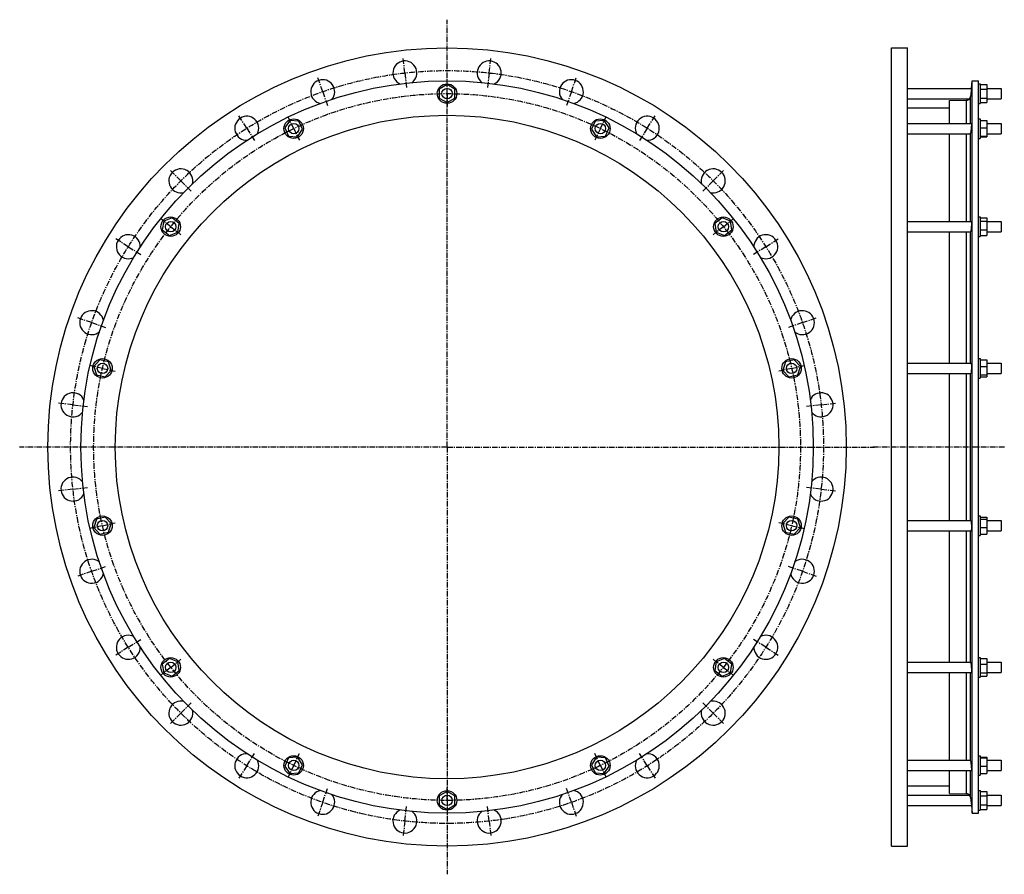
# Model space of a CAD drawing. Header units: millimetres. Extents: x -1301 to 216, y -504 to 813.
import ezdxf

# ---------------------------------------------------------------- set-up
doc = ezdxf.new("R2010")
doc.units = ezdxf.units.MM
doc.header["$LTSCALE"] = 23.1
doc.linetypes.add('CENTER', pattern=[0.6, 0.375, -0.075, 0.075, -0.075])
doc.layers.get('0').update_dxf_attribs({"linetype": 'CONTINUOUS'})
for name, color, linetype in [('AXES', 7, 'CONTINUOUS'), ('DEFAULT_1', 7, 'CENTER'), ('ROUNDS', 7, 'CONTINUOUS')]:
    doc.layers.add(name, color=color, linetype=linetype)

msp = doc.modelspace()

# ---------------------------------------------------------------- linework, layer by layer
at = {"color": 7, "linetype": 'Continuous'}
for p, q in [((42.2, -460.6), (42.2, 769.4)), ((42.2, 769.4), (67.2, 769.4)), ((67.2, -460.6), (67.2, 769.4)), ((166.7, -409.8), (166.7, 718.7)), ((166.7, 718.7), (176.2, 718.7)), ((176.2, -409.8), (176.2, 718.7)), ((176.2, 713.9), (179.2, 713.9)), ((179.2, 713.9), (179.2, 683.9)), ((-642.4, 712.8), (-654.4, 705.8)), ((-654.4, 705.8), (-654.4, 692)), ((-630.4, 705.8), (-642.4, 712.8)), ((-630.4, 692), (-630.4, 705.8)), ((179.2, 712.8), (189.2, 712.8)), ((179.2, 705.8), (189.2, 705.8)), ((189.2, 712.8), (189.2, 685.1)), ((-654.4, 692), (-642.4, 685.1)), ((-642.4, 685.1), (-630.4, 692)), ((131.7, 653), (131.7, 688.5)), ((176.2, 683.9), (179.2, 683.9)), ((179.2, 692), (189.2, 692)), ((179.2, 685.1), (189.2, 685.1)), ((67.2, 676.8), (131.7, 676.8)), ((-884.7, 657.5), (-892.5, 646)), ((-870.9, 656.4), (-884.7, 657.5)), ((-864.9, 644), (-870.9, 656.4)), ((-414, 656.4), (-420, 644)), ((-400.2, 657.5), (-414, 656.4)), ((-392.4, 646), (-400.2, 657.5)), ((176.2, 660), (179.2, 660)), ((179.2, 660), (179.2, 630)), ((179.2, 657.5), (189.2, 657.5)), ((189.2, 657.5), (189.2, 632.5)), ((-892.5, 646), (-886.5, 633.5)), ((-872.7, 632.5), (-864.9, 644)), ((-420, 644), (-412.2, 632.5)), ((-398.4, 633.5), (-392.4, 646)), ((179.2, 646), (189.2, 646)), ((-886.5, 633.5), (-872.7, 632.5)), ((-412.2, 632.5), (-398.4, 633.5)), ((131.7, 501.9), (131.7, 637)), ((176.2, 630), (179.2, 630)), ((179.2, 633.5), (189.2, 633.5)), ((179.2, 632.5), (189.2, 632.5)), ((-1079, 502.5), (-1081.1, 488.8)), ((-1066.1, 507.6), (-1079, 502.5)), ((-1055.3, 499), (-1066.1, 507.6)), ((-218.8, 507.6), (-229.6, 499)), ((-205.9, 502.5), (-218.8, 507.6)), ((-203.8, 488.8), (-205.9, 502.5)), ((176.2, 508.9), (179.2, 508.9)), ((179.2, 508.9), (179.2, 478.9)), ((179.2, 507.6), (189.2, 507.6)), ((179.2, 502.5), (189.2, 502.5)), ((189.2, 507.6), (189.2, 480.2)), ((-1081.1, 488.8), (-1070.2, 480.2)), ((-1057.3, 485.3), (-1055.3, 499)), ((-229.6, 499), (-227.6, 485.3)), ((-214.7, 480.2), (-203.8, 488.8)), ((131.7, 283.6), (131.7, 485.9)), ((179.2, 488.8), (189.2, 488.8)), ((-1070.2, 480.2), (-1057.3, 485.3)), ((-227.6, 485.3), (-214.7, 480.2)), ((176.2, 478.9), (179.2, 478.9)), ((179.2, 480.2), (189.2, 480.2)), ((-1177.4, 288.8), (-1186.8, 278.7)), ((-1163.9, 285.7), (-1177.4, 288.8)), ((-107.5, 288.8), (-121, 285.7)), ((-98.1, 278.7), (-107.5, 288.8)), ((176.2, 290.6), (179.2, 290.6)), ((179.2, 290.6), (179.2, 260.6)), ((179.2, 288.8), (189.2, 288.8)), ((189.2, 288.8), (189.2, 262.3)), ((-1186.8, 278.7), (-1182.7, 265.4)), ((-1159.8, 272.5), (-1163.9, 285.7)), ((-121, 285.7), (-125.1, 272.5)), ((-102.2, 265.4), (-98.1, 278.7)), ((179.2, 278.7), (189.2, 278.7)), ((-1182.7, 265.4), (-1169.2, 262.3)), ((-1169.2, 262.3), (-1159.8, 272.5)), ((-125.1, 272.5), (-115.7, 262.3)), ((-115.7, 262.3), (-102.2, 265.4)), ((131.7, 41.2), (131.7, 267.6)), ((176.2, 260.6), (179.2, 260.6)), ((179.2, 265.4), (189.2, 265.4)), ((179.2, 262.3), (189.2, 262.3)), ((-1169.2, 46.5), (-1182.7, 43.4)), ((-1159.8, 36.3), (-1169.2, 46.5)), ((-115.7, 46.5), (-125.1, 36.3)), ((-102.2, 43.4), (-115.7, 46.5)), ((176.2, 48.2), (179.2, 48.2)), ((179.2, 48.2), (179.2, 18.2)), ((179.2, 46.5), (189.2, 46.5)), ((189.2, 46.5), (189.2, 20)), ((-1182.7, 43.4), (-1186.8, 30.2)), ((-1163.9, 23.1), (-1159.8, 36.3)), ((-125.1, 36.3), (-121, 23.1)), ((-98.1, 30.2), (-102.2, 43.4)), ((179.2, 43.4), (189.2, 43.4)), ((-1186.8, 30.2), (-1177.4, 20)), ((-1177.4, 20), (-1163.9, 23.1)), ((-121, 23.1), (-107.5, 20)), ((-107.5, 20), (-98.1, 30.2)), ((131.7, -177.1), (131.7, 25.2)), ((176.2, 18.2), (179.2, 18.2)), ((179.2, 30.2), (189.2, 30.2)), ((179.2, 20), (189.2, 20)), ((-1070.2, -171.4), (-1081.1, -180)), ((-1081.1, -180), (-1079, -193.7)), ((-1057.3, -176.4), (-1070.2, -171.4)), ((-1055.3, -190.1), (-1057.3, -176.4)), ((-227.6, -176.4), (-229.6, -190.1)), ((-214.7, -171.4), (-227.6, -176.4)), ((-203.8, -180), (-214.7, -171.4)), ((-205.9, -193.7), (-203.8, -180)), ((176.2, -170.1), (179.2, -170.1)), ((179.2, -170.1), (179.2, -200.1)), ((179.2, -171.4), (189.2, -171.4)), ((179.2, -180), (189.2, -180)), ((189.2, -171.4), (189.2, -198.8)), ((-1079, -193.7), (-1066.1, -198.8)), ((-1066.1, -198.8), (-1055.3, -190.1)), ((-229.6, -190.1), (-218.8, -198.8)), ((-218.8, -198.8), (-205.9, -193.7)), ((131.7, -328.2), (131.7, -193.1)), ((179.2, -193.7), (189.2, -193.7)), ((176.2, -200.1), (179.2, -200.1)), ((179.2, -198.8), (189.2, -198.8)), ((-886.5, -324.7), (-892.5, -337.2)), ((-872.7, -323.7), (-886.5, -324.7)), ((-864.9, -335.1), (-872.7, -323.7)), ((-412.2, -323.7), (-420, -335.1)), ((-398.4, -324.7), (-412.2, -323.7)), ((-392.4, -337.2), (-398.4, -324.7)), ((176.2, -321.2), (179.2, -321.2)), ((179.2, -321.2), (179.2, -351.2)), ((179.2, -323.7), (189.2, -323.7)), ((179.2, -324.7), (189.2, -324.7)), ((189.2, -323.7), (189.2, -348.6)), ((-892.5, -337.2), (-884.7, -348.6)), ((-884.7, -348.6), (-870.9, -347.6)), ((-870.9, -347.6), (-864.9, -335.1)), ((-420, -335.1), (-414, -347.6)), ((-414, -347.6), (-400.2, -348.6)), ((-400.2, -348.6), (-392.4, -337.2)), ((131.7, -379.6), (131.7, -344.2)), ((179.2, -337.2), (189.2, -337.2)), ((179.2, -348.6), (189.2, -348.6)), ((176.2, -351.2), (179.2, -351.2)), ((-642.4, -376.2), (-654.4, -383.2)), ((-630.4, -383.2), (-642.4, -376.2)), ((67.2, -367.9), (131.7, -367.9)), ((176.2, -375.1), (179.2, -375.1)), ((179.2, -375.1), (179.2, -405.1)), ((179.2, -376.2), (189.2, -376.2)), ((189.2, -376.2), (189.2, -403.9)), ((-654.4, -383.2), (-654.4, -397)), ((-630.4, -397), (-630.4, -383.2)), ((179.2, -383.2), (189.2, -383.2)), ((-654.4, -397), (-642.4, -403.9)), ((-642.4, -403.9), (-630.4, -397)), ((176.2, -405.1), (179.2, -405.1)), ((179.2, -397), (189.2, -397)), ((179.2, -403.9), (189.2, -403.9)), ((166.7, -409.8), (176.2, -409.8)), ((42.2, -460.6), (67.2, -460.6))]:
    msp.add_line(p, q, dxfattribs=at)
for centre, radius in [((-642.4, 154.4), 615), ((-642.4, 154.4), 564.2), ((-642.4, 698.9), 15), ((-642.4, 154.4), 511.2), ((-878.7, 645), 15), ((-406.2, 645), 15), ((-1068.2, 493.9), 15), ((-216.7, 493.9), 15), ((-1173.3, 275.6), 15), ((-111.6, 275.6), 15), ((-1173.3, 33.2), 15), ((-111.6, 33.2), 15), ((-1068.2, -185.1), 15), ((-216.7, -185.1), 15), ((-878.7, -336.2), 15), ((-406.2, -336.2), 15), ((-642.4, -390.1), 15)]:
    msp.add_circle(centre, radius, dxfattribs=at)
at = {"layer": 'AXES', "color": 7, "linetype": 'CENTER'}
for p, q in [((-642.4, 154.4), (-642.4, 812.8)), ((-707.4, 730.8), (-710, 754.1)), ((-577.5, 730.8), (-574.9, 754.1)), ((-707.4, 730.8), (-704.8, 707.4)), ((-577.5, 730.8), (-580.1, 707.4)), ((-834, 701.9), (-841.8, 724)), ((-450.9, 701.9), (-443.1, 724)), ((-834, 701.9), (-826.2, 679.7)), ((-450.9, 701.9), (-458.6, 679.7)), ((-951, 645.5), (-963.5, 665.4)), ((-333.9, 645.5), (-321.4, 665.4)), ((-951, 645.5), (-938.5, 625.6)), ((-333.9, 645.5), (-346.4, 625.6)), ((-1052.6, 564.5), (-1069.2, 581.2)), ((-232.3, 564.5), (-215.7, 581.2)), ((-1052.6, 564.5), (-1035.9, 547.9)), ((-232.3, 564.5), (-248.9, 547.9)), ((-1133.5, 463), (-1153.4, 475.5)), ((-151.3, 463), (-131.4, 475.5)), ((-1133.5, 463), (-1113.6, 450.5)), ((-151.3, 463), (-171.2, 450.5)), ((-1189.9, 346), (-1212.1, 353.7)), ((-95, 346), (-72.8, 353.7)), ((-1189.9, 346), (-1167.7, 338.2)), ((-95, 346), (-117.2, 338.2)), ((-1218.8, 219.4), (-1242.1, 222)), ((-1218.8, 219.4), (-1195.4, 216.7)), ((-66.1, 219.4), (-89.4, 216.7)), ((-66.1, 219.4), (-42.7, 222)), ((-642.4, 154.4), (-1300.9, 154.4)), ((-642.4, 154.4), (-642.4, -504)), ((-642.4, 154.4), (16, 154.4)), ((216.2, 154.4), (12, 154.4)), ((-1218.8, 89.5), (-1195.4, 92.1)), ((-66.1, 89.5), (-89.4, 92.1)), ((-1218.8, 89.5), (-1242.1, 86.8)), ((-66.1, 89.5), (-42.7, 86.8)), ((-1189.9, -37.1), (-1167.7, -29.4)), ((-95, -37.1), (-117.2, -29.4)), ((-1189.9, -37.1), (-1212.1, -44.9)), ((-95, -37.1), (-72.8, -44.9)), ((-1133.5, -154.2), (-1113.6, -141.7)), ((-151.3, -154.2), (-171.2, -141.7)), ((-1133.5, -154.2), (-1153.4, -166.7)), ((-151.3, -154.2), (-131.4, -166.7)), ((-1052.6, -255.7), (-1035.9, -239.1)), ((-232.3, -255.7), (-248.9, -239.1)), ((-1052.6, -255.7), (-1069.2, -272.3)), ((-232.3, -255.7), (-215.7, -272.3)), ((-951, -336.7), (-938.5, -316.8)), ((-333.9, -336.7), (-346.4, -316.8)), ((-951, -336.7), (-963.5, -356.6)), ((-333.9, -336.7), (-321.4, -356.6)), ((-834, -393), (-826.2, -370.9)), ((-450.9, -393), (-458.6, -370.9)), ((-834, -393), (-841.8, -415.2)), ((-450.9, -393), (-443.1, -415.2)), ((-707.4, -421.9), (-704.8, -398.6)), ((-577.5, -421.9), (-580.1, -398.6)), ((-707.4, -421.9), (-710, -445.3)), ((-577.5, -421.9), (-574.9, -445.3))]:
    msp.add_line(p, q, dxfattribs=at)
at = {"layer": 'AXES', "color": 7, "linetype": 'Continuous'}
for p, q in [((165.5, 706.9), (166.7, 718.7)), ((67.2, 706.9), (165.5, 706.9)), ((164.9, 701.1), (164.2, 694.3)), ((165.5, 706.9), (164.7, 698.9)), ((165.2, 703.7), (165.1, 703.1)), ((189.2, 706.9), (211.2, 706.9)), ((211.2, 706.9), (211.2, 690.9)), ((67.2, 690.9), (162.8, 690.9)), ((189.2, 690.9), (211.2, 690.9)), ((67.2, 653), (165.4, 653)), ((189.2, 653), (211.2, 653)), ((211.2, 653), (211.2, 637)), ((67.2, 637), (163.3, 637)), ((189.2, 637), (211.2, 637)), ((67.2, 501.9), (165.2, 501.9)), ((189.2, 501.9), (211.2, 501.9)), ((211.2, 501.9), (211.2, 485.9)), ((67.2, 485.9), (164.2, 485.9)), ((164.2, 485.9), (164.2, 485.9)), ((189.2, 485.9), (211.2, 485.9)), ((67.2, 283.6), (164.9, 283.6)), ((189.2, 283.6), (211.2, 283.6)), ((211.2, 283.6), (211.2, 267.6)), ((67.2, 267.6), (164.5, 267.6)), ((189.2, 267.6), (211.2, 267.6)), ((67.2, 41.2), (164.5, 41.2)), ((189.2, 41.2), (211.2, 41.2)), ((211.2, 41.2), (211.2, 25.2)), ((67.2, 25.2), (164.9, 25.2)), ((189.2, 25.2), (211.2, 25.2)), ((67.2, -177.1), (164.2, -177.1)), ((164.2, -177.1), (164.2, -177.1)), ((189.2, -177.1), (211.2, -177.1)), ((211.2, -177.1), (211.2, -193.1)), ((67.2, -193.1), (165.2, -193.1)), ((189.2, -193.1), (211.2, -193.1)), ((67.2, -328.2), (163.3, -328.2)), ((189.2, -328.2), (211.2, -328.2)), ((211.2, -328.2), (211.2, -344.2)), ((67.2, -344.2), (165.4, -344.2)), ((189.2, -344.2), (211.2, -344.2)), ((67.2, -382.1), (162.8, -382.1)), ((164.2, -385.5), (164.8, -390.8)), ((164.3, -386.1), (164.5, -388)), ((164.7, -390.1), (165.5, -398.1)), ((164.8, -390.8), (165, -393.7)), ((189.2, -382.1), (211.2, -382.1)), ((211.2, -382.1), (211.2, -398.1)), ((67.2, -398.1), (165.5, -398.1)), ((165.5, -398.1), (166.7, -409.8)), ((189.2, -398.1), (211.2, -398.1))]:
    msp.add_line(p, q, dxfattribs=at)
at = {"layer": 'AXES', "color": 9, "linetype": 'Continuous'}
for p, q in [((164.2, 653), (164.2, 694.3)), ((164.2, 501.9), (164.2, 638)), ((164.2, 283.6), (164.2, 485.9)), ((164.2, 41.2), (164.2, 267.6)), ((164.2, -177.1), (164.2, 25.2)), ((164.2, -329.2), (164.2, -193.1)), ((164.2, -385.5), (164.2, -344.2))]:
    msp.add_line(p, q, dxfattribs=at)
at = {"layer": 'AXES', "color": 7, "linetype": 'CENTER'}
msp.add_circle((-642.4, 154.4), 580, dxfattribs=at)
at = {"layer": 'AXES', "color": 7, "linetype": 'Continuous'}
for centre in [(-642.4, 698.9), (-878.7, 645), (-406.2, 645), (-1068.2, 493.9), (-216.7, 493.9), (-1173.3, 275.6), (-111.6, 275.6), (-1173.3, 33.2), (-111.6, 33.2), (-1068.2, -185.1), (-216.7, -185.1), (-878.7, -336.2), (-406.2, -336.2), (-642.4, -390.1)]:
    msp.add_circle(centre, 8, dxfattribs=at)
for centre, radius, start, end in [((-707.4, 730.8), 18.5, 306.9661, 245.9083), ((-577.5, 730.8), 18.5, 294.1089, 233.0512), ((-834, 701.9), 18.5, 319.8232, 258.7655), ((-450.9, 701.9), 18.5, 281.2518, 220.194), ((157.9, 695), 6.36, 270.3581, 320.1645), ((158, 694.9), 6.23, 319.7261, 354.25), ((-951, 645.5), 18.5, 332.6803, 271.6226), ((-333.9, 645.5), 18.5, 268.3946, 207.3369), ((-1052.6, 564.5), 18.5, 345.5375, 284.4797), ((-232.3, 564.5), 18.5, 255.5375, 194.4797), ((-1133.5, 463), 18.5, 358.3946, 297.3369), ((-151.3, 463), 18.5, 242.6803, 181.6226), ((-1189.9, 346), 18.5, 11.2518, 310.194), ((-95, 346), 18.5, 229.8232, 168.7655), ((-1218.8, 219.4), 18.5, 24.1089, 323.0512), ((-66.1, 219.4), 18.5, 216.9661, 155.9083), ((-1218.8, 89.5), 18.5, 36.9661, 335.9083), ((-66.1, 89.5), 18.5, 204.1089, 143.0512), ((-1189.9, -37.1), 18.5, 49.8232, 348.7655), ((-95, -37.1), 18.5, 191.2518, 130.194), ((-1133.5, -154.2), 18.5, 62.6803, 1.6226), ((-151.3, -154.2), 18.5, 178.3946, 117.3369), ((-1052.6, -255.7), 18.5, 75.5375, 14.4797), ((-232.3, -255.7), 18.5, 165.5375, 104.4797), ((-951, -336.7), 18.5, 88.3946, 27.3369), ((-333.9, -336.7), 18.5, 152.6803, 91.6226), ((-834, -393), 18.5, 101.2518, 40.194), ((-450.9, -393), 18.5, 139.8232, 78.7655), ((157.9, -386.2), 6.36, 39.8355, 89.6419), ((158, -386.1), 6.23, 5.7535, 40.2704), ((-707.4, -421.9), 18.5, 114.1089, 53.0512), ((-577.5, -421.9), 18.5, 126.9661, 65.9083)]:
    msp.add_arc(centre, radius, start, end, dxfattribs=at)
for points, knots in [([(165.4, 653), (165.4, 653), (165.4, 653), (165.4, 653), (165.4, 652.9), (165.5, 652.8), (165.5, 652.7), (165.5, 652.4), (165.5, 652), (165.5, 651.4), (165.4, 650.8), (165.4, 650), (165.4, 649.2), (165.3, 648.3), (165.2, 647.1), (165.1, 645.4), (164.9, 643.5), (164.8, 642.2), (164.7, 641.5)], [0, 0, 0, 0, 0.002236, 0.004136, 0.006662, 0.013679, 0.023361, 0.050666, 0.088255, 0.135558, 0.191824, 0.256152, 0.327504, 0.404732, 0.486599, 0.658972, 0.833749, 1, 1, 1, 1]), ([(163.3, 637), (163.4, 637), (163.6, 637), (163.9, 637.2), (164.1, 637.6), (164.2, 637.9), (164.2, 638)], [0, 0, 0, 0, 0.192158, 0.413441, 0.677913, 1, 1, 1, 1]), ([(164.7, 641.5), (164.6, 640.8), (164.5, 639.9), (164.3, 638.7), (164.3, 638.2), (164.2, 638)], [0, 0, 0, 0, 0.571527, 0.806479, 1, 1, 1, 1]), ([(165.2, 501.9), (165.2, 501.9), (165.2, 501.9), (165.2, 501.8), (165.3, 501.8), (165.3, 501.7), (165.3, 501.5), (165.4, 501.3), (165.4, 501), (165.4, 500.8), (165.5, 500.3), (165.5, 499.6), (165.5, 498.7), (165.5, 497.6), (165.4, 496.5), (165.4, 495.3), (165.3, 493.7), (165.2, 491.7), (164.9, 489.6), (164.8, 488.2), (164.7, 487.6)], [0, 0, 0, 0, 0.003623, 0.006193, 0.009437, 0.018121, 0.029858, 0.044661, 0.062484, 0.083246, 0.106838, 0.161969, 0.226612, 0.299242, 0.37813, 0.46139, 0.547035, 0.717342, 0.873121, 1, 1, 1, 1]), ([(164.7, 487.6), (164.6, 487.4), (164.6, 487.1), (164.5, 486.7), (164.4, 486.4), (164.4, 486.3), (164.3, 486.1), (164.3, 486), (164.2, 485.9), (164.2, 485.9)], [0, 0, 0, 0, 0.386616, 0.547244, 0.684937, 0.799069, 0.889301, 0.955794, 1, 1, 1, 1]), ([(164.9, 283.6), (164.9, 283.6), (164.9, 283.6), (164.9, 283.5), (165, 283.5), (165, 283.4), (165.1, 283.3), (165.1, 283), (165.2, 282.7), (165.2, 282.4), (165.3, 282), (165.4, 281.3), (165.4, 280.4), (165.5, 279.2), (165.5, 277.9), (165.5, 276), (165.4, 274.1), (165.3, 272.2), (165.2, 271), (165.1, 269.9), (165, 269), (164.9, 268.4), (164.8, 268), (164.7, 267.8), (164.7, 267.8)], [0, 0, 0, 0, 0.002261, 0.004932, 0.008288, 0.012468, 0.023525, 0.03832, 0.056848, 0.079015, 0.104675, 0.133639, 0.200555, 0.277635, 0.362358, 0.451921, 0.633576, 0.719649, 0.798731, 0.868266, 0.926053, 0.970338, 0.987035, 1, 1, 1, 1]), ([(164.7, 267.8), (164.7, 267.7), (164.6, 267.7), (164.6, 267.6), (164.5, 267.6), (164.5, 267.6)], [0, 0, 0, 0, 0.354622, 0.632492, 1, 1, 1, 1]), ([(164.5, 41.2), (164.5, 41.2), (164.6, 41.2), (164.6, 41.1), (164.7, 41.1), (164.7, 41)], [0, 0, 0, 0, 0.367508, 0.645378, 1, 1, 1, 1]), ([(164.7, 41), (164.7, 41), (164.8, 40.8), (164.9, 40.5), (165, 39.8), (165.1, 38.9), (165.2, 37.8), (165.3, 36.6), (165.4, 34.7), (165.5, 32.8), (165.5, 31), (165.5, 29.6), (165.4, 28.4), (165.4, 27.5), (165.3, 26.8), (165.2, 26.4), (165.2, 26.1), (165.1, 25.8), (165.1, 25.6), (165, 25.4), (165, 25.3), (164.9, 25.3), (164.9, 25.3), (164.9, 25.2), (164.9, 25.2)], [0, 0, 0, 0, 0.012965, 0.029662, 0.073947, 0.131734, 0.201269, 0.280352, 0.366424, 0.54808, 0.637643, 0.722366, 0.799445, 0.866361, 0.895325, 0.920985, 0.943152, 0.96168, 0.976475, 0.987532, 0.991712, 0.995068, 0.997739, 1, 1, 1, 1]), ([(164.2, -177.1), (164.2, -177.1), (164.3, -177.2), (164.3, -177.3), (164.4, -177.4), (164.4, -177.6), (164.5, -177.9), (164.6, -178.3), (164.6, -178.6), (164.7, -178.8)], [0, 0, 0, 0, 0.044206, 0.110699, 0.200931, 0.315063, 0.452756, 0.613384, 1, 1, 1, 1]), ([(164.7, -178.8), (164.8, -179.4), (164.9, -180.8), (165.2, -182.9), (165.3, -184.9), (165.4, -186.5), (165.4, -187.7), (165.5, -188.8), (165.5, -189.8), (165.5, -190.8), (165.5, -191.5), (165.4, -191.9), (165.4, -192.2), (165.4, -192.5), (165.3, -192.7), (165.3, -192.9), (165.3, -193), (165.2, -193), (165.2, -193.1), (165.2, -193.1), (165.2, -193.1)], [0, 0, 0, 0, 0.126879, 0.282658, 0.452966, 0.538611, 0.62187, 0.700758, 0.773389, 0.838032, 0.893163, 0.916754, 0.937516, 0.955339, 0.970142, 0.981879, 0.990564, 0.993807, 0.996377, 1, 1, 1, 1]), ([(164.2, -329.2), (164.2, -329), (164.1, -328.8), (163.9, -328.4), (163.6, -328.2), (163.4, -328.2), (163.3, -328.2)], [0, 0, 0, 0, 0.322088, 0.586558, 0.807842, 1, 1, 1, 1]), ([(164.2, -329.2), (164.3, -329.4), (164.3, -329.9), (164.5, -331.1), (164.6, -332), (164.7, -332.7)], [0, 0, 0, 0, 0.193521, 0.428473, 1, 1, 1, 1]), ([(164.7, -332.7), (164.8, -333.3), (164.9, -334.6), (165.1, -336.6), (165.2, -338.2), (165.3, -339.5), (165.4, -340.4), (165.4, -341.2), (165.4, -341.9), (165.5, -342.6), (165.5, -343.1), (165.5, -343.6), (165.5, -343.8), (165.5, -344), (165.4, -344.1), (165.4, -344.1), (165.4, -344.1), (165.4, -344.2), (165.4, -344.2)], [0, 0, 0, 0, 0.166251, 0.341028, 0.513402, 0.595268, 0.672497, 0.743849, 0.808176, 0.864442, 0.911745, 0.949334, 0.976639, 0.986321, 0.993338, 0.995864, 0.997764, 1, 1, 1, 1])]:
    msp.add_open_spline(points, degree=3, knots=knots, dxfattribs=at)
at = {"layer": 'DEFAULT_1', "color": 7, "linetype": 'CENTER'}
for p, q in [((-642.4, 698.9), (-642.4, 718.9)), ((-642.4, 698.9), (-642.4, 678.9)), ((-878.7, 645), (-887.4, 663)), ((-406.2, 645), (-397.5, 663)), ((-878.7, 645), (-870, 627)), ((-406.2, 645), (-414.9, 627)), ((-1068.2, 493.9), (-1083.8, 506.4)), ((-216.7, 493.9), (-201.1, 506.4)), ((-1068.2, 493.9), (-1052.5, 481.4)), ((-216.7, 493.9), (-232.4, 481.4)), ((-1173.3, 275.6), (-1192.8, 280)), ((-1173.3, 275.6), (-1153.8, 271.1)), ((-111.6, 275.6), (-131.1, 271.1)), ((-111.6, 275.6), (-92.1, 280)), ((-1173.3, 33.2), (-1192.8, 28.8)), ((-1173.3, 33.2), (-1153.8, 37.7)), ((-111.6, 33.2), (-131.1, 37.7)), ((-111.6, 33.2), (-92.1, 28.8)), ((-1068.2, -185.1), (-1052.5, -172.6)), ((-216.7, -185.1), (-232.4, -172.6)), ((-1068.2, -185.1), (-1083.8, -197.5)), ((-216.7, -185.1), (-201.1, -197.5)), ((-878.7, -336.2), (-870, -318.1)), ((-406.2, -336.2), (-414.9, -318.1)), ((-878.7, -336.2), (-887.4, -354.2)), ((-406.2, -336.2), (-397.5, -354.2)), ((-642.4, -390.1), (-642.4, -370.1)), ((-642.4, -390.1), (-642.4, -410.1))]:
    msp.add_line(p, q, dxfattribs=at)
msp.add_circle((-642.4, 154.4), 544.5, dxfattribs=at)
at = {"layer": 'ROUNDS', "color": 7, "linetype": 'Continuous'}
for p, q in [((131.7, 688.5), (157.9, 688.6)), ((131.7, -379.6), (157.9, -379.8))]:
    msp.add_line(p, q, dxfattribs=at)
at = {"layer": 'ROUNDS', "color": 9, "linetype": 'Continuous'}
for p, q in [((157.9, 653), (157.9, 688.6)), ((157.9, 501.9), (157.9, 637)), ((157.9, 283.6), (157.9, 485.9)), ((157.9, 41.2), (157.9, 267.6)), ((157.9, -177.1), (157.9, 25.2)), ((157.9, -328.2), (157.9, -193.1)), ((157.9, -379.8), (157.9, -344.2))]:
    msp.add_line(p, q, dxfattribs=at)

doc.saveas('drawing.dxf')
